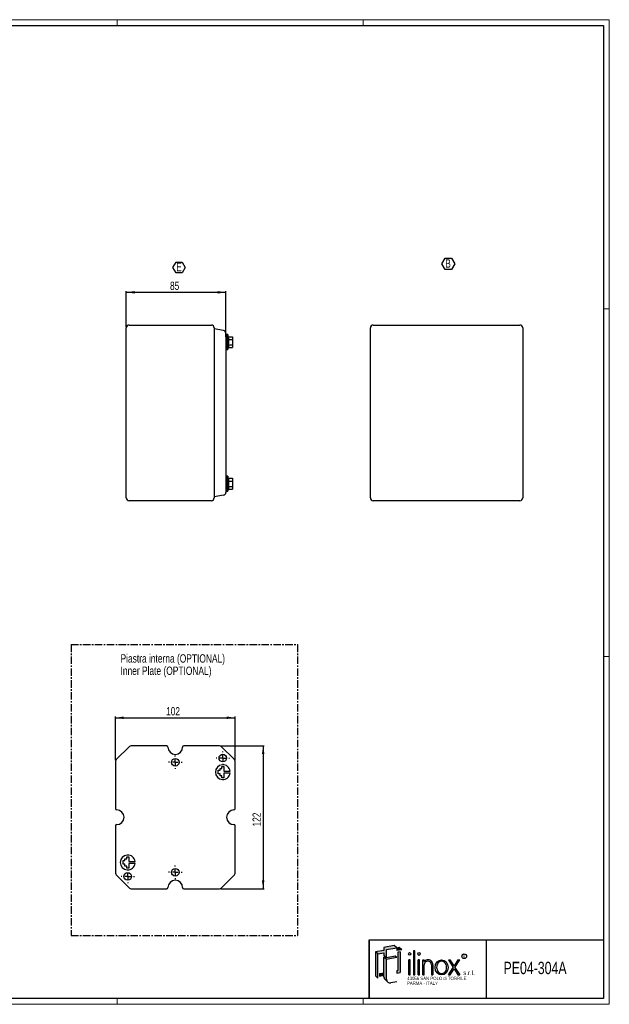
# Model space of a CAD drawing. Header units: millimetres. Extents: x 0 to 1189, y 0 to 841.
# Tile 3 of 3: x 686 to 1189, y 0 to 841. Entities that reach past the tile are written whole.
import ezdxf
from ezdxf.enums import TextEntityAlignment as Align

# ---------------------------------------------------------------- set-up
doc = ezdxf.new("R2010")
doc.units = ezdxf.units.MM
doc.linetypes.add('CENTER', pattern=[10.159999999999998, 6.35, -1.27, 1.27, -1.27])
doc.layers.add('SLD-0_0', color=7, linetype='Continuous')
doc.styles.add('SLDTEXTSTYLE0', font='TXT', dxfattribs={"width": 0.6328001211})
doc.styles.add('SLDTEXTSTYLE1', font='TXT', dxfattribs={"width": 0.8214676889})
doc.styles.add('SLDTEXTSTYLE2', font='TXT', dxfattribs={"width": 0.7720111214})
doc.styles.add('SLDTEXTSTYLE3', font='TXT', dxfattribs={"width": 0.7700328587})
doc.styles.add('SLDTEXTSTYLE4', font='TXT', dxfattribs={"width": 0.75})
doc.dimstyles.new('SLDDIMSTYLE0', dxfattribs={"dimtxt": 7.0555555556, "dimasz": 7.0555555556, "dimexe": 0, "dimexo": 0.0625, "dimgap": 1.7638888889, "dimtad": 1, "dimrnd": 1e-09, "dimzin": 12, "dimdsep": 46, "dimtxsty": 'SLDTEXTSTYLE4', "dimsah": 1, "dimcen": 0.09, "dimadec": 0, "dimazin": 3, "dimtfac": 1, "dimtofl": 0, "dimtmove": 0, "dimatfit": 3, "dimfxl": 1, "dimfrac": 2, "dimtolj": 1, "dimtzin": 12, "dimarcsym": 0})
doc.dimstyles.new('SLDDIMSTYLE1', dxfattribs={"dimtxt": 7.0555555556, "dimasz": 7.0555555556, "dimexe": 0, "dimexo": 0.0625, "dimgap": 1.7638888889, "dimtad": 1, "dimdec": 1, "dimrnd": 1e-09, "dimzin": 12, "dimdsep": 46, "dimtxsty": 'SLDTEXTSTYLE4', "dimsah": 1, "dimcen": 0.09, "dimadec": 0, "dimazin": 3, "dimtfac": 1, "dimtdec": 1, "dimtofl": 0, "dimtmove": 0, "dimatfit": 3, "dimfxl": 1, "dimfrac": 2, "dimtolj": 1, "dimtzin": 12, "dimarcsym": 0})

# ---------------------------------------------------------------- blocks, each defined once
blk = doc.blocks.new('SW_NOTE_0')
at = {"layer": 'SLD-0_0', "color": 0, "insert": (0, 3.3960948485), "char_height": 2.6345355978, "attachment_point": 1, "style": 'SLDTEXTSTYLE0'}
blk.add_mtext('R', dxfattribs=at)
blk = doc.blocks.new('SW_NOTE_0_1')
at = {"layer": 'SLD-0_0', "color": 0, "insert": (0, 4.8726760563), "char_height": 3.78, "attachment_point": 1, "style": 'SLDTEXTSTYLE1'}
blk.add_mtext('s.r.l.', dxfattribs=at)
blk = doc.blocks.new('SW_NOTE_0_3')
at = {"layer": 'SLD-0_0', "color": 0, "insert": (0, 3.6545070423), "char_height": 2.835, "attachment_point": 1, "style": 'SLDTEXTSTYLE2'}
blk.add_mtext('PARMA - ITALY', dxfattribs=at)
blk = doc.blocks.new('SW_NOTE_0_4')
at = {"layer": 'SLD-0_0', "color": 0, "insert": (0, 3.6545070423), "char_height": 2.835, "attachment_point": 1, "style": 'SLDTEXTSTYLE3'}
blk.add_mtext('43056 SAN POLO di TORRILE', dxfattribs=at)
blk = doc.blocks.new('ILINOX_1')
at = {"linetype": 'Continuous'}
for points in [[(12.56238813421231, 42.93049448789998), (17.68767981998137, 43.83422169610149), (17.68767981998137, 41.49485084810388), (19.06997814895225, 40.33496483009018), (19.83815426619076, 39.69038853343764), (19.83815426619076, 46.70850107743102), (28.59271034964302, 48.25216551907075), (26.44223590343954, 50.05662783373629), (17.68767981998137, 48.51296339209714), (17.68767981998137, 46.01787067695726), (10.41191368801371, 44.73495680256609)], [(10.41191368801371, 24.14849334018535), (12.5623881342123, 22.3440310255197), (12.56238813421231, 42.93049448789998), (10.41191368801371, 44.73495680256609)], [(28.59271034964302, 45.75707280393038), (32.83609695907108, 46.5052963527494), (30.68562251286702, 48.30975866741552), (28.59271034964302, 47.9407217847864)], [(31.64678478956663, 27.09661558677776), (31.64678478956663, 44.83252775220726), (29.49631034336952, 44.47994683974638), (29.49631034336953, 28.9010779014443), (28.59271034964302, 28.77953397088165), (28.59271034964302, 26.595884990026)], [(42.91513113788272, 24.96253889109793), (44.13251886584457, 24.96253889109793), (44.13251886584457, 45.730596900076), (42.91513113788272, 45.730596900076)], [(19.83815426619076, 39.69038853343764), (19.06997814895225, 40.33496483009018), (17.68767981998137, 40.09122833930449), (19.83815426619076, 38.28676602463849), (28.59271034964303, 39.83043046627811), (27.21041202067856, 40.99031648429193)], [(38.97076181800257, 24.96253889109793), (40.18814954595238, 24.96253889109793), (40.18814954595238, 37.95874071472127), (38.97076181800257, 37.95874071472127)], [(46.85950045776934, 24.96253889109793), (48.07688818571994, 24.96253889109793), (48.07688818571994, 37.95874071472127), (46.85950045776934, 37.95874071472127)], [(76.77883987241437, 31.47582477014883), (72.70793607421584, 24.96253889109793), (74.17893974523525, 24.96253889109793), (77.51434170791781, 30.29905077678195), (80.84974367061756, 24.96253889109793), (82.32074734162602, 24.96253889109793), (78.24984354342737, 31.47582477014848), (82.30176566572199, 37.95874071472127), (80.83076199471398, 37.95874071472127), (77.5143417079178, 32.65259876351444), (74.19792142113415, 37.95874071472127), (72.72691775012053, 37.95874071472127)], [(13.96601064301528, 24.01680319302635), (17.68767981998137, 24.67303388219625), (17.68767981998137, 26.85668286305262), (13.96601064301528, 26.20045217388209)]]:
    blk.add_hatch(color=7, dxfattribs=at).paths.add_polyline_path(points, flags=0)
h = blk.add_hatch(color=7, dxfattribs=at)
edge = h.paths.add_edge_path(flags=0)
edge.add_arc((23.11327345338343, 21.44942304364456), 3.275119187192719, 180, 229.9999999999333, ccw=False)
edge.add_line((19.83815426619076, 21.44942304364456), (19.83815426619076, 38.28676602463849))
edge.add_line((19.83815426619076, 38.28676602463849), (17.68767981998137, 40.09122833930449))
edge.add_line((17.68767981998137, 40.09122833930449), (17.68767981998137, 26.85668286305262))
edge.add_line((17.68767981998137, 26.85668286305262), (17.68767981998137, 24.67303388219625))
edge.add_line((17.68767981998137, 24.67303388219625), (17.68767981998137, 23.2538853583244))
edge.add_arc((20.96279900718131, 23.2538853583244), 3.275119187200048, 180, 230.000000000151)
edge.add_line((18.85759297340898, 20.74499850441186), (21.0080674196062, 18.94053618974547))
h = blk.add_hatch(color=7, dxfattribs=at)
edge = h.paths.add_edge_path(flags=0)
edge.add_arc((55.41255143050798, 33.95314528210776), 4.005804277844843, 356.7216528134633, 449.8209872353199)
edge.add_arc((55.41139036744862, 33.58153046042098), 4.377420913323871, 89.82098723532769, 140.7560060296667)
edge.add_line((52.02125750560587, 36.35079264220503), (52.02125750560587, 37.95874071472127))
edge.add_line((52.02125750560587, 37.95874071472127), (50.80386977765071, 37.95874071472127))
edge.add_line((50.80386977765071, 37.95874071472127), (50.80386977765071, 24.96253889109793))
edge.add_line((50.80386977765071, 24.96253889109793), (52.02125750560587, 24.96253889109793))
edge.add_line((52.02125750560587, 24.96253889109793), (52.02125750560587, 33.72407548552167))
edge.add_arc((55.10783500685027, 33.65397965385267), 3.087373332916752, 1.3009571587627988, 178.6990428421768, ccw=False)
edge.add_line((58.19441250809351, 33.72407548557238), (58.19441250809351, 24.96253889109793))
edge.add_line((58.19441250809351, 24.96253889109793), (59.41180020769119, 24.96253889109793))
edge.add_line((59.41180020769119, 24.96253889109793), (59.41180020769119, 33.72406640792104))
at = {"color": 7, "linetype": 'Continuous', "lineweight": 25}
for p, q in [((5.0034791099, 4.9186188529), (5.0034791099, 54.9186188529)), ((5.0034791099, 54.9186188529), (205.0034791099, 54.9186188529)), ((105.0034791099, 54.9186188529), (105.0034791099, 4.9186188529))]:
    blk.add_line(p, q, dxfattribs=at)
at = {"layer": 'SLD-0_0'}
for p, q in [((5.0034791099, 54.9186188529), (5.0034791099, 4.9186188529)), ((17.68767982, 43.8342216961), (17.68767982, 41.4948508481))]:
    blk.add_line(p, q, dxfattribs=at)
at = {"layer": 'SLD-0_0', "color": 7}
for p, q in [((17.68767982, 46.017870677), (10.411913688, 44.7349568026)), ((12.5623881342, 42.9304944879), (10.411913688, 44.7349568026)), ((10.411913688, 44.7349568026), (10.411913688, 24.1484933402)), ((12.5623881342, 42.9304944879), (17.68767982, 43.8342216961)), ((12.5623881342, 22.3440310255), (12.5623881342, 42.9304944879)), ((26.4422359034, 50.0566278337), (17.68767982, 48.5129633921)), ((17.68767982, 48.5129633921), (17.68767982, 46.017870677)), ((19.8381542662, 46.7085010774), (28.5927103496, 48.2521655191)), ((19.8381542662, 39.6903885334), (19.8381542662, 46.7085010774)), ((28.5927103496, 48.2521655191), (26.4422359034, 50.0566278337)), ((30.6856225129, 48.3097586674), (28.5927103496, 47.9407217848)), ((28.5927103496, 47.9407217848), (28.5927103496, 45.7570728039)), ((32.8360969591, 46.5052963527), (28.5927103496, 45.7570728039)), ((31.6467847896, 44.8325277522), (29.4963103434, 44.4799468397)), ((29.4963103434, 44.4799468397), (29.4963103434, 28.9010779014)), ((32.8360969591, 46.5052963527), (30.6856225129, 48.3097586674)), ((31.6467847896, 44.8325277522), (31.6467847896, 27.0966155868)), ((44.1325188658, 45.7305969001), (42.9151311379, 45.7305969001)), ((42.9151311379, 45.7305969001), (42.9151311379, 24.9625388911)), ((44.1325188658, 24.9625388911), (44.1325188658, 45.7305969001)), ((19.8381542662, 39.6903885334), (17.68767982, 41.4948508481)), ((19.069978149, 40.3349648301), (17.68767982, 40.0912283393)), ((19.8381542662, 38.2867660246), (17.68767982, 40.0912283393)), ((17.68767982, 23.2538853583), (17.68767982, 40.0912283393)), ((27.2104120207, 40.9903164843), (19.8381542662, 39.6903885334)), ((28.5927103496, 39.8304304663), (19.8381542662, 38.2867660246)), ((19.8381542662, 21.4494230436), (19.8381542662, 38.2867660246)), ((28.5927103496, 39.8304304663), (27.2104120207, 40.9903164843)), ((40.188149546, 37.9587407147), (38.970761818, 37.9587407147)), ((38.970761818, 24.9625388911), (38.970761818, 37.9587407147)), ((40.188149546, 24.9625388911), (40.188149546, 37.9587407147)), ((48.0768881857, 37.9587407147), (46.8595004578, 37.9587407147)), ((46.8595004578, 24.9625388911), (46.8595004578, 37.9587407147)), ((48.0768881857, 24.9625388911), (48.0768881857, 37.9587407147)), ((50.8038697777, 37.9587407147), (52.0212575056, 37.9587407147)), ((50.8038697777, 24.9625388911), (50.8038697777, 37.9587407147)), ((52.0212575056, 36.3507926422), (52.0212575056, 37.9587407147)), ((52.0212575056, 24.9625388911), (52.0212575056, 33.7240754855)), ((58.1944125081, 33.7240754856), (58.1944125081, 24.9625388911)), ((59.4118002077, 33.7240664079), (59.4118002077, 24.9625388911)), ((72.7269177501, 37.9587407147), (74.1979214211, 37.9587407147)), ((72.7269177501, 37.9587407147), (76.7788398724, 31.4758247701)), ((77.5143417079, 32.6525987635), (74.1979214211, 37.9587407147)), ((80.8307619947, 37.9587407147), (77.5143417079, 32.6525987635)), ((78.2498435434, 31.4758247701), (82.3017656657, 37.9587407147)), ((80.8307619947, 37.9587407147), (82.3017656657, 37.9587407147)), ((13.966010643, 26.2004521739), (17.68767982, 26.8566828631)), ((13.966010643, 26.2004521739), (13.966010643, 24.016803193)), ((28.5927103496, 28.7795339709), (29.4963103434, 28.9010779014)), ((28.5927103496, 28.7795339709), (28.5927103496, 26.59588499)), ((28.5927103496, 26.59588499), (31.6467847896, 27.0966155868)), ((72.7079360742, 24.9625388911), (76.7788398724, 31.4758247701)), ((74.1789397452, 24.9625388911), (77.5143417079, 30.2990507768)), ((77.5143417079, 30.2990507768), (80.8497436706, 24.9625388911)), ((78.2498435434, 31.4758247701), (82.3207473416, 24.9625388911)), ((10.411913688, 24.1484933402), (12.5623881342, 22.3440310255)), ((13.966010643, 24.016803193), (17.68767982, 24.6730338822)), ((18.8575929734, 20.7449985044), (21.0080674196, 18.9405361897)), ((28.5927103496, 19.0899524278), (23.6819919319, 18.2240602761)), ((38.970761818, 24.9625388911), (40.188149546, 24.9625388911)), ((42.9151311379, 24.9625388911), (44.1325188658, 24.9625388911)), ((46.8595004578, 24.9625388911), (48.0768881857, 24.9625388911)), ((50.8038697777, 24.9625388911), (52.0212575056, 24.9625388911)), ((58.1944125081, 24.9625388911), (59.4118002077, 24.9625388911)), ((72.7079360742, 24.9625388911), (74.1789397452, 24.9625388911)), ((80.8497436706, 24.9625388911), (82.3207473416, 24.9625388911))]:
    blk.add_line(p, q, dxfattribs=at)
blk.add_circle((86.1759450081, 40.925645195), 1.986733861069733, dxfattribs=at)
for centre, radius, start, end in [((55.4113903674, 33.5815304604), 4.377420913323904, 89.8209872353, 140.7560060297), ((55.1078350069, 33.6539796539), 3.087373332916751, 1.3009571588, 178.6990428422), ((55.4125514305, 33.9531452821), 4.005804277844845, 356.7216528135, 89.8209872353), ((20.9627990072, 23.2538853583), 3.275119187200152, 180, 230.0000000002), ((23.1132734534, 21.4494230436), 3.275119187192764, 180, 279.9999999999)]:
    blk.add_arc(centre, radius, start, end, dxfattribs=at)
for centre, major_axis, ratio in [((39.579455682, 42.9454298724), (0, 1.109731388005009), 0.8176290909), ((47.4681943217, 42.9454298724), (0, 1.233034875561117), 0.8176290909), ((66.9054482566, 31.4606398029), (0, 6.498100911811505), 0.8532216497)]:
    blk.add_ellipse(centre, major_axis=major_axis, ratio=ratio, dxfattribs=at)
for points, knots in [([(66.90544825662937, 36.71134071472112), (66.51653749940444, 36.71134071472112), (66.1274217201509, 36.64622045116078), (65.255528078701, 36.34594498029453), (64.77941694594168, 36.06418698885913), (63.92732585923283, 35.29277647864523), (63.55256352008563, 34.80285215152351), (62.9741960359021, 33.67504274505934), (62.77133090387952, 33.03786908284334), (62.57811426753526, 31.71293355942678), (62.5879379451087, 31.02601168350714), (62.8185006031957, 29.71066903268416), (63.03902612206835, 29.0830880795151), (63.64732569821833, 27.98180101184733), (64.0342956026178, 27.50876645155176), (64.90400368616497, 26.77432485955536), (65.3855503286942, 26.51250535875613), (66.37755019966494, 26.21258249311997), (66.8884643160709, 26.17319874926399), (67.39236045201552, 26.24407751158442)], [0, 0, 0, 0, 0.2858004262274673, 0.2858004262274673, 0.65770496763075, 0.65770496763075, 1.029609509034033, 1.029609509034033, 1.401514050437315, 1.401514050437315, 1.773418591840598, 1.773418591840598, 2.145323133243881, 2.145323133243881, 2.517227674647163, 2.517227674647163, 2.889132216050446, 2.889132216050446, 3.261036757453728, 3.261036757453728, 3.261036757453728, 3.261036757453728]), ([(67.39236045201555, 26.24407751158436), (67.9093532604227, 26.31679847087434), (68.42025569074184, 26.50645209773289), (69.36913885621, 27.11547107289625), (69.80609686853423, 27.53588705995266), (70.52723115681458, 28.56368245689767), (70.81025083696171, 29.17053129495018), (71.16357604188, 30.47840188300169), (71.23348646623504, 31.17847741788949), (71.14523844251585, 32.55623076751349), (70.98716542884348, 33.23295482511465), (70.47593060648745, 34.45303970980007), (70.1234333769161, 34.99551339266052), (69.29426930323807, 35.86997781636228), (68.81897500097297, 36.20194556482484), (67.86167798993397, 36.61296792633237), (67.38329073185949, 36.7113407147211), (66.9054482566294, 36.71134071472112)], [3.261036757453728, 3.261036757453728, 3.261036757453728, 3.261036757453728, 3.642607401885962, 3.642607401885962, 4.024178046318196, 4.024178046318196, 4.405748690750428, 4.405748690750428, 4.787319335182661, 4.787319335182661, 5.168889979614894, 5.168889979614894, 5.550460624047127, 5.550460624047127, 5.93203126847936, 5.93203126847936, 6.283185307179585, 6.283185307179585, 6.283185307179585, 6.283185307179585])]:
    blk.add_open_spline(points, degree=3, knots=knots, dxfattribs=at)
for name, p in [('SW_NOTE_0', (85.1119381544, 38.8364042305)), ('SW_NOTE_0_1', (85.3443093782, 23.8417130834)), ('SW_NOTE_0_4', (37.5766296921, 19.794521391)), ('SW_NOTE_0_3', (37.3214796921, 15.7097121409))]:
    blk.add_blockref(name, p, dxfattribs=at)
at = {"layer": 'SLD-0_0', "color": 7, "style": 'SLDTEXTSTYLE4', "width": 0.75}
for tag, p in [('AUTOATTR0_0', (136.6576462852, 29.3574552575)), ('AUTOATTR0_1', (138.0576476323, 15.7803721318))]:
    blk.add_attdef(tag, text='', height=10.5, dxfattribs=at).set_placement(p, align=Align.BOTTOM_LEFT)
blk = doc.blocks.new('SW_NOTE_0_5')
at = {"layer": 'SLD-0_0', "color": 0, "char_height": 7.14375, "attachment_point": 1, "style": 'SLDTEXTSTYLE4'}
for s, insert in [('Piastra interna (OPTIONAL)', (0, 9.208777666)), ('Inner Plate (OPTIONAL)', (0, -1.3162226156))]:
    blk.add_mtext(s, dxfattribs=dict(at, insert=insert))
blk = doc.blocks.new('_D_8')
at = {"layer": 'SLD-0_0'}
for p, q in [((776.788799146, 578.6577593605), (776.788799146, 609.0577593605)), ((776.788799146, 608.0577593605), (861.788799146, 608.0577593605)), ((861.788799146, 570.0991890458), (861.788799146, 609.0577593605))]:
    blk.add_line(p, q, dxfattribs=at)
for points in [[(776.788799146, 608.0577593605), (783.8443547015, 606.972289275), (783.8443547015, 609.1432294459)], [(861.788799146, 608.0577593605), (854.7332435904, 609.1432294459), (854.7332435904, 606.972289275)]]:
    blk.add_solid(points, dxfattribs=at)
at = {"layer": 'SLD-0_0', "insert": (814.0755273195, 617.1528479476), "char_height": 7.0555555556, "attachment_point": 1, "style": 'SLDTEXTSTYLE4'}
blk.add_mtext('85', dxfattribs=at)
blk = doc.blocks.new('SW_NOTE_0_9')
at = {"layer": 'SLD-0_0', "color": 0}
for p, q in [((-2.7854472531, 5.3304701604), (-0.151775, 9.8921243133)), ((-0.151775, 9.8921243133), (5.1155695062, 9.8921243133)), ((5.1155695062, 9.8921243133), (7.7492417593, 5.3304701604)), ((-0.151775, 0.7688160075), (-2.7854472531, 5.3304701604)), ((5.1155695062, 0.7688160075), (-0.151775, 0.7688160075)), ((7.7492417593, 5.3304701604), (5.1155695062, 0.7688160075))]:
    blk.add_line(p, q, dxfattribs=at)
at = {"layer": 'SLD-0_0', "color": 0, "insert": (0, 9.208777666), "char_height": 7.14375, "attachment_point": 1, "style": 'SLDTEXTSTYLE4'}
blk.add_mtext('E', dxfattribs=at)
blk = doc.blocks.new('SW_NOTE_0_10')
at = {"layer": 'SLD-0_0', "color": 0}
for p, q in [((-2.8456975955, 5.3759008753), (-0.1000432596, 10.1315136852)), ((-0.1000432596, 10.1315136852), (5.3912654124, 10.1315136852)), ((5.3912654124, 10.1315136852), (8.1369197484, 5.3759008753)), ((-0.1000432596, 0.6202880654), (-2.8456975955, 5.3759008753)), ((5.3912654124, 0.6202880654), (-0.1000432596, 0.6202880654)), ((8.1369197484, 5.3759008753), (5.3912654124, 0.6202880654))]:
    blk.add_line(p, q, dxfattribs=at)
at = {"layer": 'SLD-0_0', "color": 0, "insert": (0, 9.208777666), "char_height": 7.14375, "attachment_point": 1, "style": 'SLDTEXTSTYLE4'}
blk.add_mtext('B', dxfattribs=at)
blk = doc.blocks.new('_D_10')
at = {"layer": 'SLD-0_0'}
for p, q in [((767.5761091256, 208.4623946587), (767.5761091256, 245.6651904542)), ((767.5761091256, 244.6651904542), (869.5761091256, 244.6651904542)), ((869.5761091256, 208.4623946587), (869.5761091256, 245.6651904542))]:
    blk.add_line(p, q, dxfattribs=at)
for points in [[(767.5761091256, 244.6651904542), (774.6316646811, 243.5797203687), (774.6316646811, 245.7506605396)], [(869.5761091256, 244.6651904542), (862.52055357, 245.7506605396), (862.52055357, 243.5797203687)]]:
    blk.add_solid(points, dxfattribs=at)
at = {"layer": 'SLD-0_0', "insert": (810.7562013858, 253.7602790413), "char_height": 7.0555555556, "attachment_point": 1, "style": 'SLDTEXTSTYLE4'}
blk.add_mtext('102', dxfattribs=at)
blk = doc.blocks.new('_D_11')
at = {"layer": 'SLD-0_0'}
for p, q in [((857.37331333, 220.6651904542), (894.5761091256, 220.6651904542)), ((893.5761091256, 220.6651904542), (893.5761091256, 98.6651904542)), ((857.37331333, 98.6651904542), (894.5761091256, 98.6651904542))]:
    blk.add_line(p, q, dxfattribs=at)
for points in [[(893.5761091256, 220.6651904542), (892.4906390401, 213.6096348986), (894.661579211, 213.6096348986)], [(893.5761091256, 98.6651904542), (894.661579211, 105.7207460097), (892.4906390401, 105.7207460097)]]:
    blk.add_solid(points, dxfattribs=at)
at = {"layer": 'SLD-0_0', "insert": (884.4810205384, 151.8452827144), "char_height": 7.0555555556, "attachment_point": 1, "rotation": 90.00000000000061, "style": 'SLDTEXTSTYLE4'}
blk.add_mtext('122', dxfattribs=at)
blk = doc.blocks.new('SW_CENTERMARKSYMBOL_4')
at = {"layer": 'SLD-0_0', "color": 0}
for p, q in [((-5, 0), (-5.75, 0)), ((0, 0), (-2.5, 0)), ((0, 5), (0, 5.75)), ((0, 0), (0, 2.5)), ((0, 0), (0, -2.5)), ((0, 0), (2.5, 0)), ((5, 0), (5.75, 0)), ((0, -5), (0, -5.75))]:
    blk.add_line(p, q, dxfattribs=at)
blk = doc.blocks.new('SW_CENTERMARKSYMBOL_5')
at = {"layer": 'SLD-0_0', "color": 0}
for p, q in [((-5, 0), (-5.75, 0)), ((0, 0), (-2.5, 0)), ((0, 5), (0, 5.75)), ((0, 0), (0, 2.5)), ((0, 0), (0, -2.5)), ((0, 0), (2.5, 0)), ((5, 0), (5.75, 0)), ((0, -5), (0, -5.75))]:
    blk.add_line(p, q, dxfattribs=at)
blk = doc.blocks.new('SW_CENTERMARKSYMBOL_6')
at = {"layer": 'SLD-0_0', "color": 0}
for p, q in [((-5, 0), (-5.75, 0)), ((0, 0), (-2.5, 0)), ((0, 5), (0, 5.75)), ((0, 0), (0, 2.5)), ((0, 0), (0, -2.5)), ((0, 0), (2.5, 0)), ((5, 0), (5.75, 0)), ((0, -5), (0, -5.75))]:
    blk.add_line(p, q, dxfattribs=at)
blk = doc.blocks.new('SW_CENTERMARKSYMBOL_7')
at = {"layer": 'SLD-0_0', "color": 0}
for p, q in [((-5, 0), (-5.75, 0)), ((0, 0), (-2.5, 0)), ((0, 5), (0, 5.75)), ((0, 0), (0, 2.5)), ((0, 0), (0, -2.5)), ((0, 0), (2.5, 0)), ((5, 0), (5.75, 0)), ((0, -5), (0, -5.75))]:
    blk.add_line(p, q, dxfattribs=at)

msp = doc.modelspace()

# ---------------------------------------------------------------- linework, layer by layer
at = {"color": 7, "linetype": 'Continuous', "lineweight": 18}
for p, q in [((1189.0034791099, 840.9186188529), (0.0034791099, 840.9186188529)), ((769.0034791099, 835.9186188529), (769.0034791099, 840.9186188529)), ((979.0034791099, 835.9186188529), (979.0034791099, 840.9186188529)), ((1189.0034791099, -0.0813811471), (1189.0034791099, 840.9186188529)), ((1184.0034791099, 593.9186188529), (1189.0034791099, 593.9186188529)), ((1184.0034791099, 296.9186188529), (1189.0034791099, 296.9186188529)), ((1184.0034791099, 4.9186188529), (5.0034791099, 4.9186188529)), ((769.0034791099, 4.9186188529), (769.0034791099, -0.0813811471)), ((979.0034791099, 4.9186188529), (979.0034791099, -0.0813811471)), ((0.0034791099, -0.0813811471), (1189.0034791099, -0.0813811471)), ((1189.0034791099, -0.0813811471), (979.0034791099, -0.0813811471))]:
    msp.add_line(p, q, dxfattribs=at)
at = {"color": 7, "linetype": 'Continuous', "lineweight": 25}
for p, q in [((5.0034791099, 835.9186188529), (1184.0034791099, 835.9186188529)), ((1184.0034791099, 835.9186188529), (1184.0034791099, 4.9186188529)), ((776.788799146, 432.4577593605), (776.788799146, 577.6577593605)), ((779.188799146, 580.0577593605), (849.388799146, 580.0577593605)), ((851.788799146, 577.6577593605), (851.788799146, 432.4577593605)), ((859.8055547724, 575.3191890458), (851.788799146, 576.7327593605)), ((862.388799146, 571.9827593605), (861.788799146, 571.9827593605)), ((862.388799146, 571.9827593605), (862.388799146, 565.5577593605)), ((863.388799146, 571.9577593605), (862.388799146, 571.9577593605)), ((863.8391348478, 570.176561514), (863.388799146, 571.9827593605)), ((863.388799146, 571.9827593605), (863.388799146, 565.5577593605)), ((985.139942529, 432.4577593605), (985.139942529, 577.6577593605)), ((987.539942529, 580.0577593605), (1112.739942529, 580.0577593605)), ((1115.139942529, 577.6577593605), (1115.139942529, 432.4577593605)), ((861.788799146, 569.0991890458), (861.788799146, 441.0163296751)), ((862.388799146, 565.5577593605), (862.388799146, 559.1327593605)), ((863.388799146, 565.5577593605), (863.388799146, 559.1327593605)), ((863.8391348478, 570.176561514), (867.388799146, 570.176561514)), ((863.8391348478, 567.8671604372), (867.388799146, 567.8671604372)), ((867.388799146, 570.176561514), (867.388799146, 567.8671604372)), ((867.388799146, 567.8671604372), (867.388799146, 563.2483582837)), ((861.788799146, 559.1327593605), (862.388799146, 559.1327593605)), ((862.388799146, 559.1577593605), (863.388799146, 559.1577593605)), ((863.388799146, 559.1327593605), (863.8391348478, 560.9389572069)), ((863.8391348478, 563.2483582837), (867.388799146, 563.2483582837)), ((863.8391348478, 560.9389572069), (867.388799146, 560.9389572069)), ((867.388799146, 563.2483582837), (867.388799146, 560.9389572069)), ((862.388799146, 450.9827593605), (861.788799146, 450.9827593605)), ((862.388799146, 450.9827593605), (862.388799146, 444.5577593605)), ((863.388799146, 450.9577593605), (862.388799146, 450.9577593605)), ((863.8391348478, 449.176561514), (863.388799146, 450.9827593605)), ((863.388799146, 450.9827593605), (863.388799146, 444.5577593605)), ((863.8391348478, 449.176561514), (867.388799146, 449.176561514)), ((863.8391348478, 446.8671604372), (867.388799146, 446.8671604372)), ((867.388799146, 449.176561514), (867.388799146, 446.8671604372)), ((867.388799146, 446.8671604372), (867.388799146, 442.2483582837)), ((861.788799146, 438.1327593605), (862.388799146, 438.1327593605)), ((862.388799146, 444.5577593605), (862.388799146, 438.1327593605)), ((862.388799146, 438.1577593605), (863.388799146, 438.1577593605)), ((863.388799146, 444.5577593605), (863.388799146, 438.1327593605)), ((863.388799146, 438.1327593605), (863.8391348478, 439.9389572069)), ((863.8391348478, 442.2483582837), (867.388799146, 442.2483582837)), ((863.8391348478, 439.9389572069), (867.388799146, 439.9389572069)), ((867.388799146, 442.2483582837), (867.388799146, 439.9389572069)), ((849.388799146, 430.0577593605), (779.188799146, 430.0577593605)), ((859.8055547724, 434.7963296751), (851.788799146, 433.3827593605)), ((1112.739942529, 430.0577593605), (987.539942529, 430.0577593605)), ((779.3646913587, 220.0794040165), (768.1618955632, 208.876608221)), ((811.3261091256, 220.6651904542), (780.7789049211, 220.6651904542)), ((856.37331333, 220.6651904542), (825.8261091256, 220.6651904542)), ((868.9903226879, 208.876608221), (857.7875268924, 220.0794040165)), ((767.5761091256, 207.4623946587), (767.5761091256, 166.9151904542)), ((858.3462841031, 201.4353654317), (858.3462841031, 203.0353654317)), ((858.3462841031, 203.0353654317), (859.9462841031, 203.0353654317)), ((859.9462841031, 203.0353654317), (859.9462841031, 199.0353654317)), ((869.5761091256, 166.9151904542), (869.5761091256, 207.4623946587)), ((855.1462841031, 196.6353654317), (855.1462841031, 199.8353654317)), ((855.1462841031, 199.8353654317), (856.7462841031, 199.8353654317)), ((856.7462841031, 196.6353654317), (855.1462841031, 196.6353654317)), ((856.7462841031, 199.8353654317), (856.7462841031, 201.4353654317)), ((856.7462841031, 201.4353654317), (858.3462841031, 201.4353654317)), ((856.7462841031, 195.0353654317), (856.7462841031, 196.6353654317)), ((858.3462841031, 195.0353654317), (856.7462841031, 195.0353654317)), ((858.3462841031, 193.4353654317), (858.3462841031, 195.0353654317)), ((859.9462841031, 193.4353654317), (858.3462841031, 193.4353654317)), ((859.9462841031, 199.0353654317), (865.4456888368, 199.0353654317)), ((865.4456888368, 197.4353654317), (859.9462841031, 197.4353654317)), ((859.9462841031, 197.4353654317), (859.9462841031, 193.4353654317)), ((767.5761091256, 152.4151904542), (767.5761091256, 111.8679862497)), ((869.5761091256, 111.8679862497), (869.5761091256, 152.4151904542)), ((774.0059341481, 119.4950154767), (774.0059341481, 122.6950154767)), ((774.0059341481, 122.6950154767), (775.6059341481, 122.6950154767)), ((775.6059341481, 119.4950154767), (774.0059341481, 119.4950154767)), ((775.6059341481, 122.6950154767), (775.6059341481, 124.2950154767)), ((775.6059341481, 124.2950154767), (777.2059341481, 124.2950154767)), ((775.6059341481, 117.8950154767), (775.6059341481, 119.4950154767)), ((777.2059341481, 117.8950154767), (775.6059341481, 117.8950154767)), ((777.2059341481, 124.2950154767), (777.2059341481, 125.8950154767)), ((777.2059341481, 125.8950154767), (778.8059341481, 125.8950154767)), ((777.2059341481, 116.2950154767), (777.2059341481, 117.8950154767)), ((778.8059341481, 125.8950154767), (778.8059341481, 121.8950154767)), ((778.8059341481, 121.8950154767), (784.3053388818, 121.8950154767)), ((784.3053388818, 120.2950154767), (778.8059341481, 120.2950154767)), ((778.8059341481, 120.2950154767), (778.8059341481, 116.2950154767)), ((768.1618955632, 110.4537726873), (779.3646913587, 99.2509768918)), ((778.8059341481, 116.2950154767), (777.2059341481, 116.2950154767)), ((857.7875268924, 99.2509768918), (868.9903226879, 110.4537726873)), ((780.7789049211, 98.6651904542), (811.3261091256, 98.6651904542)), ((825.8261091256, 98.6651904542), (856.37331333, 98.6651904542)), ((1184.0034791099, 4.9186188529), (5.0034791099, 4.9186188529))]:
    msp.add_line(p, q, dxfattribs=at)
for centre, radius in [((859.1462841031, 210.2353654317), 3.25), ((818.5761091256, 206.6651904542), 3.25), ((778.0059341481, 109.0950154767), 3.250000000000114), ((818.5761091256, 112.6651904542), 3.25)]:
    msp.add_circle(centre, radius, dxfattribs=at)
for centre, radius, start, end in [((779.188799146, 577.6577593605), 2.399999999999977, 90, 180), ((849.388799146, 577.6577593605), 2.399999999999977, 0, 90), ((859.388799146, 572.9556504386), 2.400000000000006, 0, 80), ((987.539942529, 577.6577593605), 2.400000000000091, 90, 180), ((1112.739942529, 577.6577593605), 2.400000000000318, 0, 90), ((779.188799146, 432.4577593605), 2.399999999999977, 180, 270), ((849.388799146, 432.4577593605), 2.399999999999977, 270, 0), ((859.388799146, 437.1598682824), 2.399999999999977, 280, 0), ((987.539942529, 432.4577593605), 2.400000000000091, 180, 270), ((1112.739942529, 432.4577593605), 2.400000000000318, 270, 0), ((780.7789049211, 218.6651904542), 2, 90, 135), ((811.3261091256, 219.6651904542), 1, 0, 90), ((818.5761091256, 219.6651904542), 6.25, 180, 0), ((825.8261091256, 219.6651904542), 1.000000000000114, 90, 180), ((856.37331333, 218.6651904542), 2, 45, 90), ((769.5761091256, 207.4623946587), 2, 135, 180), ((859.1462841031, 198.2353654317), 6.349999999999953, 7.2375986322, 352.7624013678), ((867.5761091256, 207.4623946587), 2, 0, 45), ((768.5761091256, 166.9151904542), 1, 180, 269.9999999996), ((768.5761091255, 159.6651904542), 6.250000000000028, 270.0000000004, 89.9999999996), ((868.5761091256, 159.6651904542), 6.250000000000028, 90.0000000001, 269.9999999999), ((868.5761091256, 166.9151904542), 1.000000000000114, 270.0000000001, 0), ((768.5761091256, 152.4151904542), 1, 90.0000000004, 180), ((868.5761091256, 152.4151904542), 1.000000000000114, 0, 89.9999999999), ((778.0059341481, 121.0950154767), 6.349999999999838, 7.2375986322, 352.7624013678), ((769.5761091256, 111.8679862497), 2, 180, 225), ((867.5761091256, 111.8679862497), 2, 315, 0), ((818.5761091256, 99.6651904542), 6.25, 0, 180), ((780.7789049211, 100.6651904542), 2.000000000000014, 225, 270), ((811.3261091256, 99.6651904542), 1, 270, 0), ((825.8261091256, 99.6651904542), 1.000000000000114, 180, 270), ((856.37331333, 100.6651904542), 1.999999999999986, 270, 315)]:
    msp.add_arc(centre, radius, start, end, dxfattribs=at)
for points, knots in [([(861.7887991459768, 572.9556504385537), (861.7887991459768, 572.9556504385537), (861.7887991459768, 572.9302872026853), (861.7887991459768, 572.8312595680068), (861.7887991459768, 572.7565774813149), (861.7887991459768, 572.5619851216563), (861.7887991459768, 572.4432602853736), (861.7887991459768, 572.163006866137), (861.7887991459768, 572.00029877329), (861.7887991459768, 571.6451609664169), (861.7887991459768, 571.4514619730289), (861.7887991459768, 571.0311480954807), (861.7887991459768, 570.8073995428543), (861.7887991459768, 570.3447993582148), (861.7887991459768, 570.102832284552), (861.7887991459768, 569.6052330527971), (861.7887991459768, 569.3536313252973), (861.7887991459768, 569.099189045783)], [0, 0, 0, 0, 0.125, 0.125, 0.25, 0.25, 0.375, 0.375, 0.5, 0.5, 0.625, 0.625, 0.75, 0.75, 0.875, 0.875, 1, 1, 1, 1]), ([(863.8391348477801, 567.8671604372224), (863.9338860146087, 567.1071080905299), (863.99275479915, 566.3427659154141), (863.9940725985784, 564.8001632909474), (863.9352260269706, 564.0191596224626), (863.8391348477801, 563.2483582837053)], [0, 0, 0, 0, 0.5, 0.5, 1, 1, 1, 1]), ([(863.8391348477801, 446.8671604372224), (863.9338860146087, 446.1071080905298), (863.99275479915, 445.3427659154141), (863.9940725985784, 443.8001632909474), (863.9352260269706, 443.0191596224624), (863.8391348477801, 442.2483582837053)], [0, 0, 0, 0, 0.5, 0.5, 1, 1, 1, 1]), ([(861.7887991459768, 441.0163296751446), (861.7887991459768, 440.7618873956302), (861.7887991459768, 440.5102856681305), (861.7887991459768, 440.0126864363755), (861.7887991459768, 439.7707193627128), (861.7887991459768, 439.3081191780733), (861.7887991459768, 439.0843706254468), (861.7887991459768, 438.6640567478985), (861.7887991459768, 438.4703577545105), (861.7887991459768, 438.1152199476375), (861.7887991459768, 437.9525118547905), (861.7887991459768, 437.6722584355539), (861.7887991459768, 437.5535335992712), (861.7887991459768, 437.3589412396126), (861.7887991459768, 437.2842591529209), (861.7887991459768, 437.1852315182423), (861.7887991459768, 437.159868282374), (861.7887991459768, 437.159868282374)], [0, 0, 0, 0, 0.125, 0.125, 0.25, 0.25, 0.375, 0.375, 0.5, 0.5, 0.625, 0.625, 0.75, 0.75, 0.875, 0.875, 1, 1, 1, 1])]:
    msp.add_open_spline(points, degree=3, knots=knots, dxfattribs=at)
for points in [[(863.8391348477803, 570.1765615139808), (863.935101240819, 569.7916613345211), (864.051737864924, 569.0218609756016), (863.935101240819, 568.2520606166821), (863.8391348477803, 567.8671604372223)], [(863.8391348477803, 563.2483582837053), (863.935101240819, 562.8634581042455), (864.051737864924, 562.093657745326), (863.935101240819, 561.3238573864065), (863.8391348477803, 560.9389572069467)], [(863.8391348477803, 449.1765615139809), (863.935101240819, 448.7916613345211), (864.051737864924, 448.0218609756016), (863.935101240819, 447.2520606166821), (863.8391348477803, 446.8671604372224)], [(863.8391348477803, 442.2483582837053), (863.935101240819, 441.8634581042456), (864.051737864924, 441.093657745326), (863.935101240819, 440.3238573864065), (863.8391348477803, 439.9389572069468)]]:
    msp.add_open_spline(points, degree=3, dxfattribs=at)
at = {"layer": 'SLD-0_0', "linetype": 'CENTER'}
for p, q in [((729.593484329, 307.1524132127), (922.9338232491, 307.1524132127)), ((729.593484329, 307.1524132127), (729.593484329, 58.6829013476)), ((922.9338232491, 307.1524132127), (922.9338232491, 58.6829013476)), ((729.593484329, 58.6829013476), (922.9338232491, 58.6829013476))]:
    msp.add_line(p, q, dxfattribs=at)

# ---------------------------------------------------------------- block references
at = {"color": 7, "linetype": 'Continuous'}
ref = msp.add_blockref('ILINOX_1', (979, 0), dxfattribs=at)
ref.add_attrib('AUTOATTR0', 'PE04-304A', dxfattribs={"layer": 'SLD-0_0', "color": 7, "height": 10.5, "style": 'SLDTEXTSTYLE4', "width": 0.75}).set_placement((1098.7118110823, 22.5707839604), align=Align.BOTTOM_LEFT)
at = {"layer": 'SLD-0_0'}
for name, p in [('SW_NOTE_0_9', (819.3546089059, 624.0492386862)), ('SW_NOTE_0_10', (1048.9781291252, 627.0273242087)), ('SW_NOTE_0_5', (771.8321491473, 289.710782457)), ('SW_CENTERMARKSYMBOL_5', (818.5761091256, 206.6651904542)), ('SW_CENTERMARKSYMBOL_7', (859.1462841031, 210.2353654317)), ('SW_CENTERMARKSYMBOL_4', (818.5761091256, 112.6651904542)), ('SW_CENTERMARKSYMBOL_6', (778.0059341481, 109.0950154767))]:
    msp.add_blockref(name, p, dxfattribs=at)

# ---------------------------------------------------------------- dimensions: what is measured, and where the dimension line sits
for base, p1, p2, dimstyle, picture, middle in [((861.788799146, 608.0577593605), (776.788799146, 577.6577593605), (861.788799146, 569.0991890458), 'SLDDIMSTYLE1', '_D_8', (819.288799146, 608.0577593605)), ((869.5761091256, 244.6651904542), (767.5761091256, 207.4623946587), (869.5761091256, 207.4623946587), 'SLDDIMSTYLE0', '_D_10', (818.5761091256, 244.6651904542))]:
    dim = msp.add_linear_dim(base=base, p1=p1, p2=p2, dimstyle=dimstyle, dxfattribs=at)
    dim.commit()
    dim.dimension.update_dxf_attribs({"geometry": picture, "text_midpoint": middle, "dimtype": 160})
dim = msp.add_linear_dim(base=(893.5761091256, 98.6651904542), p1=(856.37331333, 220.6651904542), p2=(856.37331333, 98.6651904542), angle=90, dimstyle='SLDDIMSTYLE0', dxfattribs=at)
dim.commit()
dim.dimension.update_dxf_attribs({"geometry": '_D_11', "text_midpoint": (893.5761091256, 159.6651904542), "dimtype": 160})

doc.saveas('drawing.dxf')
